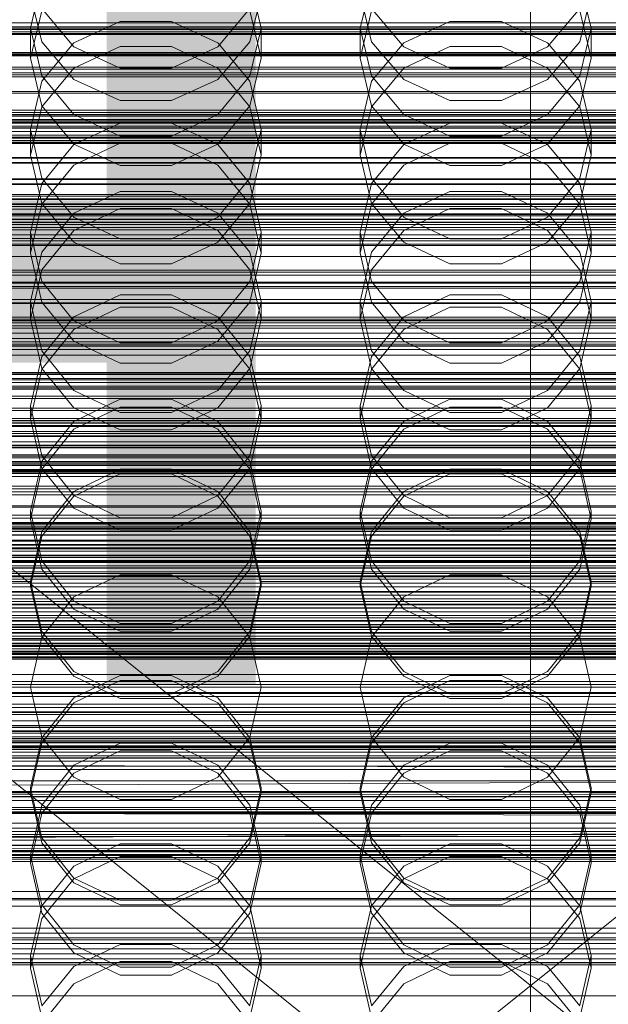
# Model space of a CAD drawing. Header units: millimetres. Extents: x -2233 to 65662, y -50530 to 6847.
# Tile 135 of 256: x -93 to 14, y -34333 to -34153. Entities that reach past the tile are written whole.
import ezdxf

# ---------------------------------------------------------------- set-up
doc = ezdxf.new("R2010")
doc.units = ezdxf.units.MM
for name, color, linetype, lineweight in [('COTAS_O', 1, 'Continuous', 0), ('COTAS_P', 1, 'Continuous', 0), ('frontal_briquetadora', 7, 'Continuous', 0), ('frontal_C01', 7, 'Continuous', 0), ('frontal_C02', 7, 'Continuous', 0), ('frontal_C03', 7, 'Continuous', 0), ('frontal_secador', 7, 'Continuous', 0)]:
    doc.layers.add(name, color=color, linetype=linetype, lineweight=lineweight)
doc.dimstyles.new('R19_100', dxfattribs={"dimtxt": 250, "dimasz": 150, "dimexe": 150, "dimexo": 80, "dimgap": 100, "dimtad": 1, "dimtih": 1, "dimtoh": 1, "dimdsep": 46, "dimcen": 0.09, "dimadec": 0, "dimazin": 0, "dimtfac": 1, "dimtdec": 4, "dimtofl": 0, "dimtmove": 0, "dimatfit": 3, "dimfxl": 1, "dimtolj": 1, "dimtzin": 0, "dimarcsym": 0})

# ---------------------------------------------------------------- blocks, each defined once
blk = doc.blocks.new('DIM_R32_39')
at = {"layer": 'COTAS_O'}
for p, q in [((-1725, -33700), (-1575, -33655)), ((1725, -33700), (1575, -33655)), ((-1725, -34400), (-1725, -33700)), ((-1725, -33700), (1725, -33700)), ((-1725, -33700), (-1575, -33745)), ((1725, -33700), (1575, -33745)), ((1725, -34400), (1725, -33700))]:
    blk.add_line(p, q, dxfattribs=at)
blk.add_text('3450 O', height=250, dxfattribs=at).set_placement((0, -33600))
blk = doc.blocks.new('DIM_R32_40')
at = {"layer": 'COTAS_P'}
for p, q in [((-150, -32200), (550, -32200)), ((550, -32200), (505, -32350)), ((550, -34800), (550, -32200)), ((550, -32200), (595, -32350)), ((550, -34800), (505, -34650)), ((550, -34800), (595, -34650)), ((-150, -34800), (550, -34800))]:
    blk.add_line(p, q, dxfattribs=at)
blk.add_text('2600 P', height=250, rotation=90, dxfattribs=at).set_placement((450, -33500))
blk = doc.blocks.new('DIM_R32_42')
at = {"layer": 'COTAS_O'}
for p, q in [((-650, -33700), (50, -33700)), ((50, -33700), (5, -33850)), ((50, -34900), (50, -33700)), ((50, -33700), (95, -33850)), ((50, -34900), (5, -34750)), ((50, -34900), (95, -34750)), ((-650, -34900), (50, -34900))]:
    blk.add_line(p, q, dxfattribs=at)
blk.add_text('1200 O', height=250, rotation=90, dxfattribs=at).set_placement((-50, -34300))
blk = doc.blocks.new('DIM_R32_43')
at = {"layer": 'COTAS_O'}
for p, q in [((-650, -34200), (-500, -34155)), ((650, -34200), (500, -34155)), ((-650, -34900), (-650, -34200)), ((-650, -34200), (650, -34200)), ((-650, -34200), (-500, -34245)), ((650, -34200), (500, -34245)), ((650, -34900), (650, -34200))]:
    blk.add_line(p, q, dxfattribs=at)
blk.add_text('1300 O', height=250, dxfattribs=at).set_placement((0, -34100))

msp = doc.modelspace()

# ---------------------------------------------------------------- linework, layer by layer
at = {"layer": 'frontal_briquetadora'}
for p, q in [((-88.92, -34146.366), (-91, -34155.01)), ((-49, -34155.01), (-51.08, -34146.366)), ((-28.92, -34146.366), (-31, -34155.01)), ((11, -34155.01), (8.92, -34146.366)), ((-91, -34148.919), (-88.92, -34157.498)), ((-51.08, -34157.498), (-49, -34148.919)), ((-31, -34148.919), (-28.92, -34157.498)), ((8.92, -34157.498), (11, -34148.919)), ((-91, -34160.516), (-88.92, -34151.841)), ((-83.094, -34158.429), (-88.92, -34151.47)), ((-51.08, -34151.47), (-56.906, -34158.429)), ((-51.08, -34151.841), (-49, -34160.516)), ((-31, -34160.516), (-28.92, -34151.841)), ((-23.094, -34158.429), (-28.92, -34151.47)), ((8.92, -34151.47), (3.094, -34158.429)), ((8.92, -34151.841), (11, -34160.516)), ((-74.674, -34153.841), (-83.094, -34157.708)), ((-65.326, -34153.841), (-74.674, -34153.841)), ((-56.906, -34157.708), (-65.326, -34153.841)), ((-14.674, -34153.841), (-23.094, -34157.708)), ((-5.326, -34153.841), (-14.674, -34153.841)), ((3.094, -34157.708), (-5.326, -34153.841)), ((-91, -34160.516), (-91, -34155.01)), ((-91, -34155.01), (-88.92, -34163.717)), ((-51.08, -34163.717), (-49, -34155.01)), ((-49, -34160.516), (-49, -34155.01)), ((-31, -34160.516), (-31, -34155.01)), ((-31, -34155.01), (-28.92, -34163.717)), ((8.92, -34163.717), (11, -34155.01)), ((11, -34160.516), (11, -34155.01)), ((-88.92, -34157.498), (-83.093, -34164.378)), ((-83.094, -34157.708), (-88.92, -34164.704)), ((-56.907, -34164.378), (-51.08, -34157.498)), ((-51.08, -34164.704), (-56.906, -34157.708)), ((-28.92, -34157.498), (-23.093, -34164.378)), ((-23.094, -34157.708), (-28.92, -34164.704)), ((3.093, -34164.378), (8.92, -34157.498)), ((8.92, -34164.704), (3.094, -34157.708)), ((-74.674, -34162.312), (-83.094, -34158.429)), ((-83.093, -34162.278), (-74.673, -34158.361)), ((-74.673, -34158.361), (-65.327, -34158.361)), ((-65.327, -34158.361), (-56.907, -34162.278)), ((-56.906, -34158.429), (-65.326, -34162.312)), ((-14.674, -34162.312), (-23.094, -34158.429)), ((-23.093, -34162.278), (-14.673, -34158.361)), ((-14.673, -34158.361), (-5.327, -34158.361)), ((-5.327, -34158.361), (3.093, -34162.278)), ((3.094, -34158.429), (-5.326, -34162.312)), ((-88.92, -34169.191), (-91, -34160.516)), ((-49, -34160.516), (-51.08, -34169.191)), ((-28.92, -34169.191), (-31, -34160.516)), ((11, -34160.516), (8.92, -34169.191)), ((-88.92, -34169.336), (-83.093, -34162.278)), ((-65.326, -34162.312), (-74.674, -34162.312)), ((-56.907, -34162.278), (-51.08, -34169.336)), ((-28.92, -34169.336), (-23.093, -34162.278)), ((-5.326, -34162.312), (-14.674, -34162.312)), ((3.093, -34162.278), (8.92, -34169.336)), ((-88.92, -34164.704), (-91, -34173.478)), ((-88.92, -34163.717), (-83.094, -34170.746)), ((-83.093, -34164.378), (-74.673, -34168.196)), ((-65.327, -34168.196), (-56.907, -34164.378)), ((-56.906, -34170.746), (-51.08, -34163.717)), ((-49, -34173.478), (-51.08, -34164.704)), ((-28.92, -34164.704), (-31, -34173.478)), ((-28.92, -34163.717), (-23.094, -34170.746)), ((-23.093, -34164.378), (-14.673, -34168.196)), ((-5.327, -34168.196), (3.093, -34164.378)), ((3.094, -34170.746), (8.92, -34163.717)), ((11, -34173.478), (8.92, -34164.704)), ((-74.673, -34168.196), (-65.327, -34168.196)), ((-14.673, -34168.196), (-5.327, -34168.196)), ((-91, -34178.137), (-88.92, -34169.336)), ((-83.093, -34176.147), (-88.92, -34169.191)), ((-51.08, -34169.191), (-56.907, -34176.147)), ((-51.08, -34169.336), (-49, -34178.137)), ((-31, -34178.137), (-28.92, -34169.336)), ((-23.093, -34176.147), (-28.92, -34169.191)), ((8.92, -34169.191), (3.093, -34176.147)), ((8.92, -34169.336), (11, -34178.137)), ((-83.094, -34170.746), (-74.674, -34174.665)), ((-83.094, -34176.216), (-74.674, -34172.292)), ((-74.674, -34172.292), (-65.326, -34172.292)), ((-65.326, -34174.665), (-56.906, -34170.746)), ((-65.326, -34172.292), (-56.906, -34176.216)), ((-23.094, -34170.746), (-14.674, -34174.665)), ((-23.094, -34176.216), (-14.674, -34172.292)), ((-14.674, -34172.292), (-5.326, -34172.292)), ((-5.326, -34174.665), (3.094, -34170.746)), ((-5.326, -34172.292), (3.094, -34176.216)), ((-88.92, -34182.307), (-91, -34173.478)), ((-91, -34178.137), (-91, -34173.478)), ((-49, -34173.478), (-51.08, -34182.308)), ((-49, -34178.137), (-49, -34173.478)), ((-28.92, -34182.307), (-31, -34173.478)), ((-31, -34178.137), (-31, -34173.478)), ((11, -34173.478), (8.92, -34182.308)), ((11, -34178.137), (11, -34173.478)), ((-74.674, -34174.665), (-65.326, -34174.665)), ((-14.674, -34174.665), (-5.326, -34174.665)), ((-88.92, -34183.307), (-83.094, -34176.216)), ((-74.673, -34175.979), (-83.093, -34179.943)), ((-74.673, -34180.008), (-83.093, -34176.147)), ((-65.327, -34175.979), (-74.673, -34175.979)), ((-56.907, -34179.943), (-65.327, -34175.979)), ((-56.907, -34176.147), (-65.327, -34180.008)), ((-56.906, -34176.216), (-51.08, -34183.307)), ((-28.92, -34183.307), (-23.094, -34176.216)), ((-14.673, -34175.979), (-23.093, -34179.943)), ((-14.673, -34180.008), (-23.093, -34176.147)), ((-5.327, -34175.979), (-14.673, -34175.979)), ((3.093, -34179.943), (-5.327, -34175.979)), ((3.093, -34176.147), (-5.327, -34180.008)), ((3.094, -34176.216), (8.92, -34183.307)), ((-91, -34178.137), (-88.92, -34186.938)), ((-51.08, -34186.938), (-49, -34178.137)), ((-31, -34178.137), (-28.92, -34186.938)), ((8.92, -34186.938), (11, -34178.137)), ((-83.093, -34179.943), (-88.92, -34187.085)), ((-65.327, -34180.008), (-74.673, -34180.008)), ((-51.08, -34187.085), (-56.907, -34179.943)), ((-23.093, -34179.943), (-28.92, -34187.085)), ((-5.327, -34180.008), (-14.673, -34180.008)), ((8.92, -34187.085), (3.093, -34179.943)), ((-83.094, -34189.426), (-88.92, -34182.307)), ((-51.08, -34182.308), (-56.906, -34189.426)), ((-23.094, -34189.426), (-28.92, -34182.307)), ((8.92, -34182.308), (3.094, -34189.426)), ((-91, -34192.191), (-88.92, -34183.307)), ((-74.674, -34184.734), (-83.094, -34188.689)), ((-65.326, -34184.734), (-74.674, -34184.734)), ((-56.906, -34188.689), (-65.326, -34184.734)), ((-51.08, -34183.307), (-49, -34192.191)), ((-31, -34192.191), (-28.92, -34183.307)), ((-14.674, -34184.734), (-23.094, -34188.689)), ((-5.326, -34184.734), (-14.674, -34184.734)), ((3.094, -34188.689), (-5.326, -34184.734)), ((8.92, -34183.307), (11, -34192.191)), ((-88.92, -34187.085), (-91, -34195.992)), ((-88.92, -34186.938), (-83.093, -34193.996)), ((-83.093, -34191.85), (-74.673, -34187.86)), ((-74.673, -34187.86), (-65.327, -34187.86)), ((-65.327, -34187.86), (-56.907, -34191.85)), ((-56.907, -34193.996), (-51.08, -34186.938)), ((-49, -34195.992), (-51.08, -34187.085)), ((-28.92, -34187.085), (-31, -34195.992)), ((-28.92, -34186.938), (-23.093, -34193.996)), ((-23.093, -34191.85), (-14.673, -34187.86)), ((-14.673, -34187.86), (-5.327, -34187.86)), ((-5.327, -34187.86), (3.093, -34191.85)), ((3.093, -34193.996), (8.92, -34186.938)), ((11, -34195.992), (8.92, -34187.085)), ((-83.094, -34188.689), (-88.92, -34195.834)), ((-74.674, -34193.392), (-83.094, -34189.426)), ((-56.906, -34189.426), (-65.326, -34193.392)), ((-51.08, -34195.834), (-56.906, -34188.689)), ((-23.094, -34188.689), (-28.92, -34195.834)), ((-14.674, -34193.392), (-23.094, -34189.426)), ((3.094, -34189.426), (-5.326, -34193.392)), ((8.92, -34195.834), (3.094, -34188.689)), ((-88.92, -34199.039), (-83.093, -34191.85)), ((-56.907, -34191.85), (-51.08, -34199.039)), ((-28.92, -34199.039), (-23.093, -34191.85)), ((3.093, -34191.85), (8.92, -34199.039)), ((-88.92, -34201.121), (-91, -34192.191)), ((-91, -34195.992), (-91, -34192.191)), ((-65.326, -34193.392), (-74.674, -34193.392)), ((-49, -34192.191), (-51.08, -34201.121)), ((-49, -34195.992), (-49, -34192.191)), ((-28.92, -34201.121), (-31, -34192.191)), ((-31, -34195.992), (-31, -34192.191)), ((-5.326, -34193.392), (-14.674, -34193.392)), ((11, -34192.191), (8.92, -34201.121)), ((11, -34195.992), (11, -34192.191)), ((-83.093, -34193.996), (-74.673, -34197.913)), ((-65.327, -34197.913), (-56.907, -34193.996)), ((-23.093, -34193.996), (-14.673, -34197.913)), ((-5.327, -34197.913), (3.093, -34193.996)), ((-88.92, -34195.834), (-91, -34204.781)), ((-91, -34195.992), (-88.92, -34204.898)), ((-49, -34204.781), (-51.08, -34195.834)), ((-51.08, -34204.898), (-49, -34195.992)), ((-28.92, -34195.834), (-31, -34204.781)), ((-31, -34195.992), (-28.92, -34204.898)), ((11, -34204.781), (8.92, -34195.834)), ((8.92, -34204.898), (11, -34195.992)), ((-91, -34208.003), (-88.92, -34199.039)), ((-74.673, -34197.913), (-65.327, -34197.913)), ((-51.08, -34199.039), (-49, -34208.003)), ((-31, -34208.003), (-28.92, -34199.039)), ((-14.673, -34197.913), (-5.327, -34197.913)), ((8.92, -34199.039), (11, -34208.003)), ((-83.094, -34208.312), (-88.92, -34201.121)), ((-51.08, -34201.121), (-56.906, -34208.312)), ((-23.094, -34208.312), (-28.92, -34201.121)), ((8.92, -34201.121), (3.094, -34208.312)), ((-74.674, -34203.573), (-83.094, -34207.568)), ((-65.326, -34203.573), (-74.674, -34203.573)), ((-56.906, -34207.568), (-65.326, -34203.573)), ((-14.674, -34203.573), (-23.094, -34207.568)), ((-5.326, -34203.573), (-14.674, -34203.573)), ((3.094, -34207.568), (-5.326, -34203.573)), ((-91, -34208.003), (-91, -34204.781)), ((-91, -34204.781), (-88.92, -34213.765)), ((-88.92, -34204.898), (-83.093, -34212.04)), ((-83.093, -34209.873), (-74.673, -34205.852)), ((-74.673, -34205.852), (-65.327, -34205.852)), ((-65.327, -34205.852), (-56.907, -34209.873)), ((-56.907, -34212.04), (-51.08, -34204.898)), ((-51.08, -34213.765), (-49, -34204.781)), ((-49, -34208.003), (-49, -34204.781)), ((-31, -34208.003), (-31, -34204.781)), ((-31, -34204.781), (-28.92, -34213.765)), ((-28.92, -34204.898), (-23.093, -34212.04)), ((-23.093, -34209.873), (-14.673, -34205.852)), ((-14.673, -34205.852), (-5.327, -34205.852)), ((-5.327, -34205.852), (3.093, -34209.873)), ((3.093, -34212.04), (8.92, -34204.898)), ((8.92, -34213.765), (11, -34204.781)), ((11, -34208.003), (11, -34204.781)), ((-88.92, -34216.967), (-91, -34208.003)), ((-83.094, -34207.568), (-88.92, -34214.781)), ((-51.08, -34214.78), (-56.906, -34207.568)), ((-49, -34208.003), (-51.08, -34216.967)), ((-28.92, -34216.967), (-31, -34208.003)), ((-23.094, -34207.568), (-28.92, -34214.781)), ((8.92, -34214.78), (3.094, -34207.568)), ((11, -34208.003), (8.92, -34216.967)), ((-88.92, -34217.117), (-83.093, -34209.873)), ((-74.674, -34212.316), (-83.094, -34208.312)), ((-56.906, -34208.312), (-65.326, -34212.316)), ((-56.907, -34209.873), (-51.08, -34217.117)), ((-28.92, -34217.117), (-23.093, -34209.873)), ((-14.674, -34212.316), (-23.094, -34208.312)), ((3.094, -34208.312), (-5.326, -34212.316)), ((3.093, -34209.873), (8.92, -34217.117)), ((-83.093, -34212.04), (-74.673, -34216.004)), ((-65.326, -34212.316), (-74.674, -34212.316)), ((-65.327, -34216.004), (-56.907, -34212.04)), ((-23.093, -34212.04), (-14.673, -34216.004)), ((-5.326, -34212.316), (-14.674, -34212.316)), ((-5.327, -34216.004), (3.093, -34212.04)), ((-88.92, -34214.781), (-91, -34223.801)), ((-88.92, -34213.765), (-83.094, -34220.995)), ((-56.906, -34220.995), (-51.08, -34213.765)), ((-49, -34223.801), (-51.08, -34214.78)), ((-28.92, -34214.781), (-31, -34223.801)), ((-28.92, -34213.765), (-23.094, -34220.995)), ((3.094, -34220.995), (8.92, -34213.765)), ((11, -34223.801), (8.92, -34214.78)), ((-91, -34226.151), (-88.92, -34217.117)), ((-83.093, -34224.156), (-88.92, -34216.967)), ((-74.673, -34216.004), (-65.327, -34216.004)), ((-51.08, -34216.967), (-56.907, -34224.156)), ((-51.08, -34217.117), (-49, -34226.151)), ((-31, -34226.151), (-28.92, -34217.117)), ((-23.093, -34224.156), (-28.92, -34216.967)), ((-14.673, -34216.004), (-5.327, -34216.004)), ((8.92, -34216.967), (3.093, -34224.156)), ((8.92, -34217.117), (11, -34226.151)), ((-83.094, -34220.995), (-74.674, -34225.019)), ((-65.326, -34225.019), (-56.906, -34220.995)), ((-23.094, -34220.995), (-14.674, -34225.019)), ((-5.326, -34225.019), (3.094, -34220.995)), ((-88.92, -34232.849), (-91, -34223.801)), ((-91, -34226.151), (-91, -34223.801)), ((-83.094, -34226.61), (-74.674, -34222.584)), ((-74.673, -34224.011), (-83.093, -34228.052)), ((-74.673, -34228.146), (-83.093, -34224.156)), ((-74.674, -34222.584), (-65.326, -34222.584)), ((-65.327, -34224.011), (-74.673, -34224.011)), ((-56.907, -34228.052), (-65.327, -34224.011)), ((-56.907, -34224.156), (-65.327, -34228.146)), ((-65.326, -34222.584), (-56.906, -34226.61)), ((-49, -34223.801), (-51.08, -34232.849)), ((-49, -34226.151), (-49, -34223.801)), ((-28.92, -34232.849), (-31, -34223.801)), ((-31, -34226.151), (-31, -34223.801)), ((-23.094, -34226.61), (-14.674, -34222.584)), ((-14.673, -34224.011), (-23.093, -34228.052)), ((-14.673, -34228.146), (-23.093, -34224.156)), ((-14.674, -34222.584), (-5.326, -34222.584)), ((-5.327, -34224.011), (-14.673, -34224.011)), ((3.093, -34228.052), (-5.327, -34224.011)), ((3.093, -34224.156), (-5.327, -34228.146)), ((-5.326, -34222.584), (3.094, -34226.61)), ((11, -34223.801), (8.92, -34232.849)), ((11, -34226.151), (11, -34223.801)), ((-74.674, -34225.019), (-65.326, -34225.019)), ((-14.674, -34225.019), (-5.326, -34225.019)), ((-91, -34226.151), (-88.92, -34235.184)), ((-88.92, -34233.872), (-83.094, -34226.61)), ((-56.906, -34226.61), (-51.08, -34233.872)), ((-51.08, -34235.184), (-49, -34226.151)), ((-31, -34226.151), (-28.92, -34235.184)), ((-28.92, -34233.872), (-23.094, -34226.61)), ((3.094, -34226.61), (8.92, -34233.872)), ((8.92, -34235.184), (11, -34226.151)), ((-83.093, -34228.052), (-88.92, -34235.335)), ((-65.327, -34228.146), (-74.673, -34228.146)), ((-51.08, -34235.335), (-56.907, -34228.052)), ((-23.093, -34228.052), (-28.92, -34235.335)), ((-5.327, -34228.146), (-14.673, -34228.146)), ((8.92, -34235.335), (3.093, -34228.052)), ((-83.094, -34240.124), (-88.92, -34232.849)), ((-51.08, -34232.849), (-56.906, -34240.124)), ((-23.094, -34240.124), (-28.92, -34232.849)), ((8.92, -34232.849), (3.094, -34240.124)), ((-91, -34242.945), (-88.92, -34233.872)), ((-51.08, -34233.872), (-49, -34242.945)), ((-31, -34242.945), (-28.92, -34233.872)), ((8.92, -34233.872), (11, -34242.945)), ((-88.92, -34235.335), (-91, -34244.416)), ((-88.92, -34235.184), (-83.093, -34242.429)), ((-74.674, -34235.331), (-83.094, -34239.371)), ((-83.093, -34240.238), (-74.673, -34236.188)), ((-65.326, -34235.331), (-74.674, -34235.331)), ((-74.673, -34236.188), (-65.327, -34236.188)), ((-65.327, -34236.188), (-56.907, -34240.238)), ((-56.906, -34239.371), (-65.326, -34235.331)), ((-56.907, -34242.429), (-51.08, -34235.184)), ((-49, -34244.416), (-51.08, -34235.335)), ((-28.92, -34235.335), (-31, -34244.416)), ((-28.92, -34235.184), (-23.093, -34242.429)), ((-14.674, -34235.331), (-23.094, -34239.371)), ((-23.093, -34240.238), (-14.673, -34236.188)), ((-5.326, -34235.331), (-14.674, -34235.331)), ((-14.673, -34236.188), (-5.327, -34236.188)), ((-5.327, -34236.188), (3.093, -34240.238)), ((3.094, -34239.371), (-5.326, -34235.331)), ((3.093, -34242.429), (8.92, -34235.184)), ((11, -34244.416), (8.92, -34235.335)), ((-83.094, -34239.371), (-88.92, -34246.657)), ((-88.92, -34247.536), (-83.093, -34240.238)), ((-74.674, -34244.169), (-83.094, -34240.124)), ((-56.906, -34240.124), (-65.326, -34244.169)), ((-56.907, -34240.238), (-51.08, -34247.536)), ((-51.08, -34246.657), (-56.906, -34239.371)), ((-23.094, -34239.371), (-28.92, -34246.657)), ((-28.92, -34247.536), (-23.093, -34240.238)), ((-14.674, -34244.169), (-23.094, -34240.124)), ((3.094, -34240.124), (-5.326, -34244.169)), ((3.093, -34240.238), (8.92, -34247.536)), ((8.92, -34246.657), (3.094, -34239.371)), ((-88.92, -34252.035), (-91, -34242.945)), ((-91, -34244.416), (-91, -34242.945)), ((-83.093, -34242.429), (-74.673, -34246.449)), ((-65.327, -34246.449), (-56.907, -34242.429)), ((-49, -34242.945), (-51.08, -34252.036)), ((-49, -34244.416), (-49, -34242.945)), ((-28.92, -34252.035), (-31, -34242.945)), ((-31, -34244.416), (-31, -34242.945)), ((-23.093, -34242.429), (-14.673, -34246.449)), ((-5.327, -34246.449), (3.093, -34242.429)), ((11, -34242.945), (8.92, -34252.036)), ((11, -34244.416), (11, -34242.945)), ((-91, -34244.416), (-88.92, -34253.497)), ((-65.326, -34244.169), (-74.674, -34244.169)), ((-51.08, -34253.497), (-49, -34244.416)), ((-31, -34244.416), (-28.92, -34253.497)), ((-5.326, -34244.169), (-14.674, -34244.169)), ((8.92, -34253.497), (11, -34244.416)), ((-88.92, -34246.657), (-91, -34255.753)), ((-91, -34256.636), (-88.92, -34247.536)), ((-74.673, -34246.449), (-65.327, -34246.449)), ((-49, -34255.753), (-51.08, -34246.657)), ((-51.08, -34247.536), (-49, -34256.636)), ((-28.92, -34246.657), (-31, -34255.753)), ((-31, -34256.636), (-28.92, -34247.536)), ((-14.673, -34246.449), (-5.327, -34246.449)), ((11, -34255.753), (8.92, -34246.657)), ((8.92, -34247.536), (11, -34256.636)), ((-83.094, -34259.336), (-88.92, -34252.035)), ((-51.08, -34252.036), (-56.906, -34259.336)), ((-23.094, -34259.336), (-28.92, -34252.035)), ((8.92, -34252.036), (3.094, -34259.336)), ((-88.92, -34253.497), (-83.093, -34260.779)), ((-74.674, -34254.527), (-83.094, -34258.582)), ((-65.326, -34254.527), (-74.674, -34254.527)), ((-56.906, -34258.582), (-65.326, -34254.527)), ((-56.907, -34260.779), (-51.08, -34253.497)), ((-28.92, -34253.497), (-23.093, -34260.779)), ((-14.674, -34254.527), (-23.094, -34258.582)), ((-5.326, -34254.527), (-14.674, -34254.527)), ((3.094, -34258.582), (-5.326, -34254.527)), ((3.093, -34260.779), (8.92, -34253.497)), ((-91, -34255.753), (-109, -34255.753)), ((-91, -34256.636), (-91, -34255.753)), ((-91, -34255.753), (-88.92, -34264.86)), ((-51.08, -34264.86), (-49, -34255.753)), ((-49, -34256.636), (-49, -34255.753)), ((-31, -34255.753), (-49, -34255.753)), ((-31, -34256.636), (-31, -34255.753)), ((-31, -34255.753), (-28.92, -34264.86)), ((8.92, -34264.86), (11, -34255.753)), ((11, -34256.636), (11, -34255.753)), ((29, -34255.753), (11, -34255.753)), ((-88.92, -34265.737), (-91, -34256.636)), ((-49, -34256.636), (-51.08, -34265.737)), ((-28.92, -34265.737), (-31, -34256.636)), ((11, -34256.636), (8.92, -34265.737)), ((-83.094, -34258.582), (-88.92, -34265.888)), ((-74.674, -34263.393), (-83.094, -34259.336)), ((-56.906, -34259.336), (-65.326, -34263.393)), ((-51.08, -34265.888), (-56.906, -34258.582)), ((-23.094, -34258.582), (-28.92, -34265.888)), ((-14.674, -34263.393), (-23.094, -34259.336)), ((3.094, -34259.336), (-5.326, -34263.393)), ((8.92, -34265.888), (3.094, -34258.582)), ((-160, -34260.611), (200, -34260.611)), ((-83.093, -34260.779), (-74.673, -34264.821)), ((-65.327, -34264.821), (-56.907, -34260.779)), ((-23.093, -34260.779), (-14.673, -34264.821)), ((-5.327, -34264.821), (3.093, -34260.779)), ((-65.326, -34263.393), (-74.674, -34263.393)), ((-5.326, -34263.393), (-14.674, -34263.393)), ((-160, -34265.027), (200, -34265.027)), ((-88.92, -34264.86), (-83.094, -34272.168)), ((-74.673, -34264.821), (-65.327, -34264.821)), ((-56.906, -34272.168), (-51.08, -34264.86)), ((-28.92, -34264.86), (-23.094, -34272.168)), ((-14.673, -34264.821), (-5.327, -34264.821)), ((3.094, -34272.168), (8.92, -34264.86)), ((-88.92, -34265.888), (-91, -34275)), ((-83.093, -34273.035), (-88.92, -34265.737)), ((-51.08, -34265.737), (-56.907, -34273.035)), ((-49, -34275), (-51.08, -34265.888)), ((-28.92, -34265.888), (-31, -34275)), ((-23.093, -34273.035), (-28.92, -34265.737)), ((8.92, -34265.737), (3.093, -34273.035)), ((11, -34275), (8.92, -34265.888)), ((200, -34268.884), (-160, -34268.884)), ((-83.094, -34272.168), (-74.674, -34276.228)), ((-65.326, -34276.228), (-56.906, -34272.168)), ((-23.094, -34272.168), (-14.674, -34276.228)), ((-5.326, -34276.228), (3.094, -34272.168)), ((-83.094, -34277.832), (-74.674, -34273.772)), ((-74.673, -34272.915), (-83.093, -34276.965)), ((-74.673, -34277.085), (-83.093, -34273.035)), ((-74.674, -34273.772), (-65.326, -34273.772)), ((-65.327, -34272.915), (-74.673, -34272.915)), ((-56.907, -34276.965), (-65.327, -34272.915)), ((-56.907, -34273.035), (-65.327, -34277.085)), ((-65.326, -34273.772), (-56.906, -34277.832)), ((-23.094, -34277.832), (-14.674, -34273.772)), ((-14.673, -34272.915), (-23.093, -34276.965)), ((-14.673, -34277.085), (-23.093, -34273.035)), ((-14.674, -34273.772), (-5.326, -34273.772)), ((-5.327, -34272.915), (-14.673, -34272.915)), ((3.093, -34276.965), (-5.327, -34272.915)), ((3.093, -34273.035), (-5.327, -34277.085)), ((-5.326, -34273.772), (3.094, -34277.832)), ((200, -34275), (-160, -34275)), ((-91, -34275), (-109, -34275)), ((-88.92, -34284.112), (-91, -34275)), ((-74.674, -34276.228), (-65.326, -34276.228)), ((-49, -34275), (-51.08, -34284.112)), ((-31, -34275), (-49, -34275)), ((-28.92, -34284.112), (-31, -34275)), ((-14.674, -34276.228), (-5.326, -34276.228)), ((11, -34275), (8.92, -34284.112)), ((29, -34275), (11, -34275)), ((-83.093, -34276.965), (-88.92, -34284.263)), ((-88.92, -34285.14), (-83.094, -34277.832)), ((-65.327, -34277.085), (-74.673, -34277.085)), ((-51.08, -34284.263), (-56.907, -34276.965)), ((-56.906, -34277.832), (-51.08, -34285.14)), ((-23.093, -34276.965), (-28.92, -34284.263)), ((-28.92, -34285.14), (-23.094, -34277.832)), ((-5.327, -34277.085), (-14.673, -34277.085)), ((8.92, -34284.263), (3.093, -34276.965)), ((3.094, -34277.832), (8.92, -34285.14)), ((200, -34281.116), (-160, -34281.116)), ((-160, -34284.973), (200, -34284.973)), ((-88.92, -34284.263), (-91, -34293.364)), ((-91, -34294.247), (-88.92, -34285.14)), ((-83.094, -34291.418), (-88.92, -34284.112)), ((-83.093, -34289.221), (-74.673, -34285.179)), ((-74.673, -34285.179), (-65.327, -34285.179)), ((-65.327, -34285.179), (-56.907, -34289.221)), ((-51.08, -34284.112), (-56.906, -34291.418)), ((-49, -34293.364), (-51.08, -34284.263)), ((-51.08, -34285.14), (-49, -34294.247)), ((-28.92, -34284.263), (-31, -34293.364)), ((-31, -34294.247), (-28.92, -34285.14)), ((-23.094, -34291.418), (-28.92, -34284.112)), ((-23.093, -34289.221), (-14.673, -34285.179)), ((-14.673, -34285.179), (-5.327, -34285.179)), ((-5.327, -34285.179), (3.093, -34289.221)), ((8.92, -34284.112), (3.094, -34291.418)), ((11, -34293.364), (8.92, -34284.263)), ((8.92, -34285.14), (11, -34294.247)), ((-74.674, -34286.607), (-83.094, -34290.664)), ((-65.326, -34286.607), (-74.674, -34286.607)), ((-56.906, -34290.664), (-65.326, -34286.607)), ((-14.674, -34286.607), (-23.094, -34290.664)), ((-5.326, -34286.607), (-14.674, -34286.607)), ((3.094, -34290.664), (-5.326, -34286.607)), ((-160, -34289.389), (200, -34289.389)), ((-88.92, -34296.503), (-83.093, -34289.221)), ((-83.094, -34290.664), (-88.92, -34297.965)), ((-56.907, -34289.221), (-51.08, -34296.503)), ((-51.08, -34297.964), (-56.906, -34290.664)), ((-28.92, -34296.503), (-23.093, -34289.221)), ((-23.094, -34290.664), (-28.92, -34297.965)), ((3.093, -34289.221), (8.92, -34296.503)), ((8.92, -34297.964), (3.094, -34290.664)), ((-74.674, -34295.473), (-83.094, -34291.418)), ((-56.906, -34291.418), (-65.326, -34295.473)), ((-14.674, -34295.473), (-23.094, -34291.418)), ((3.094, -34291.418), (-5.326, -34295.473)), ((-91, -34294.247), (-109, -34294.247)), ((-91, -34293.364), (-91, -34294.247)), ((-91, -34293.364), (-88.92, -34302.464)), ((-88.92, -34303.343), (-91, -34294.247)), ((-51.08, -34302.464), (-49, -34293.364)), ((-49, -34294.247), (-51.08, -34303.343)), ((-49, -34293.364), (-49, -34294.247)), ((-31, -34294.247), (-49, -34294.247)), ((-31, -34293.364), (-31, -34294.247)), ((-31, -34293.364), (-28.92, -34302.464)), ((-28.92, -34303.343), (-31, -34294.247)), ((8.92, -34302.464), (11, -34293.364)), ((11, -34294.247), (8.92, -34303.343)), ((11, -34293.364), (11, -34294.247)), ((29, -34294.247), (11, -34294.247)), ((-65.326, -34295.473), (-74.674, -34295.473)), ((-5.326, -34295.473), (-14.674, -34295.473)), ((-91, -34305.584), (-88.92, -34296.503)), ((-51.08, -34296.503), (-49, -34305.584)), ((-31, -34305.584), (-28.92, -34296.503)), ((8.92, -34296.503), (11, -34305.584)), ((-88.92, -34297.965), (-91, -34307.055)), ((-49, -34307.055), (-51.08, -34297.964)), ((-28.92, -34297.965), (-31, -34307.055)), ((11, -34307.055), (8.92, -34297.964)), ((-88.92, -34302.464), (-83.093, -34309.762)), ((-56.907, -34309.762), (-51.08, -34302.464)), ((-28.92, -34302.464), (-23.093, -34309.762)), ((3.093, -34309.762), (8.92, -34302.464)), ((-83.094, -34310.629), (-88.92, -34303.343)), ((-83.093, -34307.571), (-74.673, -34303.551)), ((-74.673, -34303.551), (-65.327, -34303.551)), ((-65.327, -34303.551), (-56.907, -34307.571)), ((-51.08, -34303.343), (-56.906, -34310.629)), ((-23.094, -34310.629), (-28.92, -34303.343)), ((-23.093, -34307.571), (-14.673, -34303.551)), ((-14.673, -34303.551), (-5.327, -34303.551)), ((-5.327, -34303.551), (3.093, -34307.571)), ((8.92, -34303.343), (3.094, -34310.629)), ((-91, -34305.584), (-91, -34307.055)), ((-88.92, -34314.665), (-91, -34305.584)), ((-74.674, -34305.831), (-83.094, -34309.876)), ((-65.326, -34305.831), (-74.674, -34305.831)), ((-56.906, -34309.876), (-65.326, -34305.831)), ((-49, -34305.584), (-51.08, -34314.665)), ((-49, -34305.584), (-49, -34307.055)), ((-31, -34305.584), (-31, -34307.055)), ((-28.92, -34314.665), (-31, -34305.584)), ((-14.674, -34305.831), (-23.094, -34309.876)), ((-5.326, -34305.831), (-14.674, -34305.831)), ((3.094, -34309.876), (-5.326, -34305.831)), ((11, -34305.584), (8.92, -34314.665)), ((11, -34305.584), (11, -34307.055)), ((-91, -34307.055), (-88.92, -34316.128)), ((-88.92, -34314.816), (-83.093, -34307.571)), ((-56.907, -34307.571), (-51.08, -34314.816)), ((-51.08, -34316.128), (-49, -34307.055)), ((-31, -34307.055), (-28.92, -34316.128)), ((-28.92, -34314.816), (-23.093, -34307.571)), ((3.093, -34307.571), (8.92, -34314.816)), ((8.92, -34316.128), (11, -34307.055)), ((-83.094, -34309.876), (-88.92, -34317.151)), ((-83.093, -34309.762), (-74.673, -34313.812)), ((-65.327, -34313.812), (-56.907, -34309.762)), ((-51.08, -34317.151), (-56.906, -34309.876)), ((-23.094, -34309.876), (-28.92, -34317.151)), ((-23.093, -34309.762), (-14.673, -34313.812)), ((-5.327, -34313.812), (3.093, -34309.762)), ((8.92, -34317.151), (3.094, -34309.876)), ((-74.674, -34314.669), (-83.094, -34310.629)), ((-56.906, -34310.629), (-65.326, -34314.669)), ((-14.674, -34314.669), (-23.094, -34310.629)), ((3.094, -34310.629), (-5.326, -34314.669)), ((-74.673, -34313.812), (-65.327, -34313.812)), ((-14.673, -34313.812), (-5.327, -34313.812)), ((-91, -34323.849), (-88.92, -34314.816)), ((-83.093, -34321.948), (-88.92, -34314.665)), ((-65.326, -34314.669), (-74.674, -34314.669)), ((-51.08, -34314.665), (-56.907, -34321.948)), ((-51.08, -34314.816), (-49, -34323.849)), ((-31, -34323.849), (-28.92, -34314.816)), ((-23.093, -34321.948), (-28.92, -34314.665)), ((-5.326, -34314.669), (-14.674, -34314.669)), ((8.92, -34314.665), (3.093, -34321.948)), ((8.92, -34314.816), (11, -34323.849)), ((-88.92, -34317.151), (-91, -34326.199)), ((-88.92, -34316.128), (-83.094, -34323.39)), ((-56.906, -34323.39), (-51.08, -34316.128)), ((-49, -34326.199), (-51.08, -34317.151)), ((-28.92, -34317.151), (-31, -34326.199)), ((-28.92, -34316.128), (-23.094, -34323.39)), ((3.094, -34323.39), (8.92, -34316.128)), ((11, -34326.199), (8.92, -34317.151)), ((-74.673, -34321.854), (-83.093, -34325.844)), ((-74.673, -34325.989), (-83.093, -34321.948)), ((-65.327, -34321.854), (-74.673, -34321.854)), ((-56.907, -34325.844), (-65.327, -34321.854)), ((-56.907, -34321.948), (-65.327, -34325.989)), ((-14.673, -34321.854), (-23.093, -34325.844)), ((-14.673, -34325.989), (-23.093, -34321.948)), ((-5.327, -34321.854), (-14.673, -34321.854)), ((3.093, -34325.844), (-5.327, -34321.854)), ((3.093, -34321.948), (-5.327, -34325.989)), ((-91, -34323.849), (-91, -34326.199)), ((-91, -34323.849), (-88.92, -34332.883)), ((-83.094, -34323.39), (-74.674, -34327.416)), ((-65.326, -34327.416), (-56.906, -34323.39)), ((-51.08, -34332.883), (-49, -34323.849)), ((-49, -34323.849), (-49, -34326.199)), ((-31, -34323.849), (-31, -34326.199)), ((-31, -34323.849), (-28.92, -34332.883)), ((-23.094, -34323.39), (-14.674, -34327.416)), ((-5.326, -34327.416), (3.094, -34323.39)), ((8.92, -34332.883), (11, -34323.849)), ((11, -34323.849), (11, -34326.199)), ((-88.92, -34335.219), (-91, -34326.199)), ((-83.093, -34325.844), (-88.92, -34333.033)), ((-83.094, -34329.005), (-74.674, -34324.981)), ((-74.674, -34324.981), (-65.326, -34324.981)), ((-65.327, -34325.989), (-74.673, -34325.989)), ((-65.326, -34324.981), (-56.906, -34329.005)), ((-51.08, -34333.033), (-56.907, -34325.844)), ((-49, -34326.199), (-51.08, -34335.22)), ((-28.92, -34335.219), (-31, -34326.199)), ((-23.093, -34325.844), (-28.92, -34333.033)), ((-23.094, -34329.005), (-14.674, -34324.981)), ((-14.674, -34324.981), (-5.326, -34324.981)), ((-5.327, -34325.989), (-14.673, -34325.989)), ((-5.326, -34324.981), (3.094, -34329.005)), ((8.92, -34333.033), (3.093, -34325.844)), ((11, -34326.199), (8.92, -34335.22)), ((-74.674, -34327.416), (-65.326, -34327.416)), ((-14.674, -34327.416), (-5.326, -34327.416)), ((-88.92, -34336.235), (-83.094, -34329.005)), ((-56.906, -34329.005), (-51.08, -34336.235)), ((-28.92, -34336.235), (-23.094, -34329.005)), ((3.094, -34329.005), (8.92, -34336.235))]:
    msp.add_line(p, q, dxfattribs=at)
at = {"layer": 'frontal_C01'}
for p, q in [((0, -34196.607), (0, -33921.603)), ((0, -33927.361), (0, -34202.366)), ((-311.15, -34155.294), (311.15, -34155.294)), ((-311.15, -34156.168), (311.15, -34156.168)), ((-311.15, -34159.457), (311.15, -34159.457)), ((-311.15, -34160.075), (311.15, -34160.075)), ((-311.15, -34162.143), (311.15, -34162.143)), ((-311.15, -34162.463), (311.15, -34162.463)), ((-311.15, -34163.168), (311.15, -34163.168)), ((0, -34196.607), (-130, -34196.607)), ((0, -34471.612), (0, -34196.607)), ((130, -34196.607), (0, -34196.607)), ((-130, -34201.341), (130, -34201.341)), ((-130, -34202.046), (130, -34202.046)), ((-130, -34202.366), (0, -34202.366)), ((-130, -34202.366), (130, -34202.366)), ((0, -34202.366), (0, -34477.371)), ((0, -34202.366), (130, -34202.366)), ((-130, -34204.434), (130, -34204.434)), ((-130, -34205.052), (130, -34205.052)), ((-130, -34208.341), (130, -34208.341)), ((-130, -34209.215), (130, -34209.215)), ((-130, -34213.502), (130, -34213.502)), ((-130, -34214.573), (130, -34214.573)), ((-148, -34217.736), (148, -34217.736)), ((-148, -34217.986), (148, -34217.986)), ((-148, -34218.099), (148, -34218.099)), ((-148, -34218.832), (148, -34218.832)), ((-148, -34219.051), (148, -34219.051)), ((-148, -34220.216), (148, -34220.216)), ((-148, -34220.526), (148, -34220.526)), ((130, -34219.564), (-130, -34219.564)), ((-148, -34222.045), (148, -34222.045)), ((-148, -34222.424), (148, -34222.424)), ((-130, -34220.759), (130, -34220.759)), ((148, -34224.193), (-148, -34224.193)), ((-148, -34224.616), (148, -34224.616)), ((-130, -34226.115), (130, -34226.115)), ((-148, -34226.514), (148, -34226.514)), ((-148, -34226.953), (148, -34226.953)), ((-130, -34227.352), (130, -34227.352)), ((-148, -34228.851), (148, -34228.851)), ((-148, -34229.274), (148, -34229.274)), ((-148, -34231.042), (148, -34231.042)), ((-148, -34231.422), (148, -34231.422)), ((-148, -34232.941), (148, -34232.941)), ((-148, -34233.25), (148, -34233.25)), ((-130, -34232.708), (130, -34232.708)), ((-148, -34234.416), (148, -34234.416)), ((-148, -34234.635), (148, -34234.635)), ((-130, -34233.903), (130, -34233.903)), ((-148, -34235.367), (148, -34235.367)), ((-148, -34235.481), (148, -34235.481)), ((-148, -34235.731), (148, -34235.731)), ((-130, -34238.894), (130, -34238.894)), ((-130, -34239.965), (130, -34239.965)), ((-130, -34244.251), (130, -34244.251)), ((-130, -34245.126), (130, -34245.126)), ((-130, -34248.415), (130, -34248.415)), ((-130, -34249.033), (130, -34249.033)), ((-130, -34251.101), (130, -34251.101)), ((-130, -34251.421), (130, -34251.421)), ((-130, -34252.126), (130, -34252.126)), ((-450, -34254.919), (450, -34254.919)), ((450, -34266.209), (-450, -34266.209)), ((-425, -34286.334), (425, -34286.334)), ((450, -34288.496), (-450, -34288.496)), ((425, -34297.846), (-425, -34297.846)), ((-450, -34299.786), (450, -34299.786)), ((425, -34300.673), (-425, -34300.673)), ((-425, -34312.185), (425, -34312.185))]:
    msp.add_line(p, q, dxfattribs=at)
at = {"layer": 'frontal_C02'}
for p, q in [((0, -34230.937), (0, -33940.443)), ((0, -33946.173), (0, -34236.667)), ((0, -34230.937), (-130, -34230.937)), ((0, -34521.432), (0, -34230.937)), ((130, -34230.937), (0, -34230.937)), ((-450, -34234.172), (450, -34234.172)), ((-130, -34235.534), (130, -34235.534)), ((-130, -34236.13), (130, -34236.13)), ((-130, -34236.667), (0, -34236.667)), ((-130, -34236.667), (130, -34236.667)), ((0, -34236.667), (0, -34527.162)), ((0, -34236.667), (130, -34236.667)), ((-130, -34238.416), (130, -34238.416)), ((-130, -34239.453), (130, -34239.453)), ((-130, -34242.234), (130, -34242.234)), ((-130, -34243.701), (130, -34243.701)), ((450, -34246.094), (-450, -34246.094)), ((-130, -34247.325), (130, -34247.325)), ((-130, -34249.122), (130, -34249.122)), ((-148, -34251.921), (148, -34251.921)), ((-148, -34252.132), (148, -34252.132)), ((-148, -34252.322), (148, -34252.322)), ((-148, -34252.942), (148, -34252.942)), ((-148, -34253.309), (148, -34253.309)), ((-148, -34254.294), (148, -34254.294)), ((-148, -34254.814), (148, -34254.814)), ((130, -34253.342), (-130, -34253.342)), ((-148, -34256.098), (148, -34256.098)), ((-130, -34255.346), (130, -34255.346)), ((-148, -34256.735), (148, -34256.735)), ((148, -34258.231), (-148, -34258.231)), ((-148, -34258.941), (148, -34258.941)), ((-130, -34259.876), (130, -34259.876)), ((-148, -34260.545), (148, -34260.545)), ((-148, -34261.281), (148, -34261.281)), ((-130, -34261.95), (130, -34261.95)), ((-148, -34262.885), (148, -34262.885)), ((-148, -34263.595), (148, -34263.595)), ((-148, -34265.091), (148, -34265.091)), ((-148, -34265.728), (148, -34265.728)), ((-148, -34267.012), (148, -34267.012)), ((-130, -34266.48), (130, -34266.48)), ((450, -34267.581), (-450, -34267.581)), ((-148, -34267.532), (148, -34267.532)), ((-148, -34268.517), (148, -34268.517)), ((-148, -34268.885), (148, -34268.885)), ((-130, -34268.484), (130, -34268.484)), ((-148, -34269.504), (148, -34269.504)), ((-148, -34269.694), (148, -34269.694)), ((-148, -34269.906), (148, -34269.906)), ((-130, -34272.704), (130, -34272.704)), ((-130, -34274.501), (130, -34274.501)), ((-450, -34279.503), (450, -34279.503)), ((-130, -34278.125), (130, -34278.125)), ((-130, -34279.592), (130, -34279.592)), ((-130, -34282.373), (130, -34282.373)), ((-130, -34283.41), (130, -34283.41)), ((-130, -34285.159), (130, -34285.159)), ((-130, -34285.696), (130, -34285.696)), ((-130, -34286.292), (130, -34286.292)), ((-425, -34319.779), (425, -34319.779)), ((425, -34331.234), (-425, -34331.234))]:
    msp.add_line(p, q, dxfattribs=at)
at = {"layer": 'frontal_C03'}
for p, q in [((-1424.399, -35474.583), (1405.601, -33199.271)), ((1424.399, -35474.583), (-1405.601, -33199.271)), ((1405.601, -35497.963), (-1424.399, -33222.651)), ((1250, -34154.065), (-1250, -34154.065)), ((1250, -34154.768), (-1250, -34154.768)), ((1250, -34154.997), (-1250, -34154.997)), ((1250, -34155.013), (-1250, -34155.013)), ((1250, -34155.663), (-1250, -34155.663)), ((1250, -34156.026), (-1250, -34156.026)), ((1250, -34156.049), (-1250, -34156.049)), ((1250, -34156.093), (-1250, -34156.093)), ((1250, -34159.696), (-1250, -34159.696)), ((1250, -34159.887), (-1250, -34159.887)), ((1250, -34163.536), (-1250, -34163.536)), ((1250, -34163.902), (-1250, -34163.902)), ((1250, -34166.546), (-1250, -34166.546)), ((1250, -34166.832), (-1250, -34166.832)), ((1250, -34169.972), (-1250, -34169.972)), ((1250, -34170.359), (-1250, -34170.359)), ((1496, -34170.757), (-1496, -34170.757)), ((1496, -34170.784), (-1496, -34170.784)), ((1496, -34171.676), (-1496, -34171.676)), ((1496, -34171.703), (-1496, -34171.703)), ((1496, -34172.225), (-1496, -34172.225)), ((1496, -34172.302), (-1496, -34172.302)), ((1250, -34171.024), (-1250, -34171.024)), ((-1250, -34171.957), (1250, -34171.957)), ((1496, -34173.144), (-1496, -34173.144)), ((1496, -34173.22), (-1496, -34173.22)), ((1250, -34172.898), (-1250, -34172.898)), ((1250, -34173.831), (-1250, -34173.831)), ((1496, -34174.965), (-1496, -34174.965)), ((1496, -34175.08), (-1496, -34175.08)), ((1496, -34175.884), (-1496, -34175.884)), ((1250, -34174.497), (-1250, -34174.497)), ((1250, -34174.883), (-1250, -34174.883)), ((1250, -34175.038), (-1250, -34175.038)), ((-1250, -34175.47), (1250, -34175.47)), ((1250, -34175.532), (-1250, -34175.532)), ((-1250, -34175.87), (1250, -34175.87)), ((1496, -34175.998), (-1496, -34175.998)), ((1496, -34178.56), (-1496, -34178.56)), ((-1496, -34178.695), (1496, -34178.695)), ((1496, -34179.478), (-1496, -34179.478)), ((-1496, -34179.613), (1496, -34179.613)), ((1496, -34182.461), (-1496, -34182.461)), ((1496, -34182.596), (-1496, -34182.596)), ((1496, -34183.38), (-1496, -34183.38)), ((1496, -34183.515), (-1496, -34183.515)), ((1496, -34186.076), (-1496, -34186.076)), ((1496, -34186.191), (-1496, -34186.191)), ((1250, -34185.287), (-1250, -34185.287)), ((1250, -34185.624), (-1250, -34185.624)), ((1496, -34186.995), (-1496, -34186.995)), ((1496, -34187.109), (-1496, -34187.109)), ((1250, -34187.524), (-1250, -34187.524)), ((1250, -34187.955), (-1250, -34187.955)), ((1496, -34188.854), (-1496, -34188.854)), ((1496, -34188.931), (-1496, -34188.931)), ((1496, -34189.773), (-1496, -34189.773)), ((1496, -34189.849), (-1496, -34189.849)), ((1250, -34188.806), (-1250, -34188.806)), ((1250, -34189.192), (-1250, -34189.192)), ((1250, -34189.858), (-1250, -34189.858)), ((1496, -34190.372), (-1496, -34190.372)), ((1496, -34190.399), (-1496, -34190.399)), ((1496, -34191.291), (-1496, -34191.291)), ((1496, -34191.318), (-1496, -34191.318)), ((-1250, -34190.791), (1250, -34190.791)), ((1250, -34191.732), (-1250, -34191.732)), ((1250, -34192.665), (-1250, -34192.665)), ((1250, -34193.331), (-1250, -34193.331)), ((1250, -34193.717), (-1250, -34193.717)), ((1250, -34194.324), (-1250, -34194.324)), ((1250, -34194.61), (-1250, -34194.61)), ((1250, -34199.092), (-1250, -34199.092)), ((1250, -34199.458), (-1250, -34199.458)), ((1250, -34201.269), (-1250, -34201.269)), ((1250, -34201.46), (-1250, -34201.46)), ((1250, -34205.064), (-1250, -34205.064)), ((1250, -34205.131), (-1250, -34205.131)), ((1250, -34207.64), (-1250, -34207.64)), ((1250, -34207.981), (-1250, -34207.981)), ((1250, -34208.026), (-1250, -34208.026)), ((1250, -34208.225), (-1250, -34208.225)), ((1250, -34208.692), (-1250, -34208.692)), ((-1250, -34209.625), (1250, -34209.625)), ((1250, -34210.566), (-1250, -34210.566)), ((1250, -34211.499), (-1250, -34211.499)), ((1250, -34212.164), (-1250, -34212.164)), ((1250, -34212.551), (-1250, -34212.551)), ((1250, -34212.838), (-1250, -34212.838)), ((1250, -34212.924), (-1250, -34212.924)), ((1250, -34226.474), (-1250, -34226.474)), ((1250, -34226.86), (-1250, -34226.86)), ((1250, -34227.526), (-1250, -34227.526)), ((-1250, -34228.458), (1250, -34228.458)), ((1250, -34229.4), (-1250, -34229.4)), ((1250, -34230.332), (-1250, -34230.332)), ((1250, -34230.998), (-1250, -34230.998)), ((1250, -34231.384), (-1250, -34231.384)), ((1250, -34245.308), (-1250, -34245.308)), ((1250, -34245.694), (-1250, -34245.694)), ((1250, -34246.36), (-1250, -34246.36)), ((-1250, -34247.292), (1250, -34247.292)), ((1250, -34248.234), (-1250, -34248.234)), ((1250, -34249.166), (-1250, -34249.166)), ((1250, -34249.832), (-1250, -34249.832)), ((1250, -34250.218), (-1250, -34250.218)), ((1250, -34264.142), (-1250, -34264.142)), ((1250, -34264.528), (-1250, -34264.528)), ((1250, -34265.194), (-1250, -34265.194)), ((-1250, -34266.126), (1250, -34266.126)), ((1250, -34267.068), (-1250, -34267.068)), ((1250, -34268), (-1250, -34268)), ((1250, -34268.666), (-1250, -34268.666)), ((1250, -34269.052), (-1250, -34269.052)), ((1250, -34282.976), (-1250, -34282.976)), ((1250, -34283.362), (-1250, -34283.362)), ((1250, -34284.028), (-1250, -34284.028)), ((-1250, -34284.96), (1250, -34284.96)), ((1250, -34285.902), (-1250, -34285.902)), ((1250, -34286.834), (-1250, -34286.834)), ((1250, -34287.5), (-1250, -34287.5)), ((1250, -34287.886), (-1250, -34287.886)), ((1250, -34301.81), (-1250, -34301.81)), ((1250, -34302.196), (-1250, -34302.196)), ((1250, -34302.862), (-1250, -34302.862)), ((-1250, -34303.794), (1250, -34303.794)), ((1250, -34304.736), (-1250, -34304.736)), ((1250, -34305.668), (-1250, -34305.668)), ((1250, -34306.334), (-1250, -34306.334)), ((1250, -34306.72), (-1250, -34306.72)), ((1250, -34320.643), (-1250, -34320.643)), ((1250, -34321.03), (-1250, -34321.03)), ((1250, -34321.695), (-1250, -34321.695)), ((-1250, -34322.628), (1250, -34322.628)), ((1250, -34323.57), (-1250, -34323.57)), ((1250, -34324.502), (-1250, -34324.502)), ((1250, -34325.168), (-1250, -34325.168)), ((1250, -34325.554), (-1250, -34325.554))]:
    msp.add_line(p, q, dxfattribs=at)
at = {"layer": 'frontal_secador'}
for p, q in [((-1250, -34236), (1250, -34236)), ((-1250, -34242), (1250, -34242)), ((-1250, -34245), (1250, -34245)), ((1250, -34246), (-1250, -34246)), ((-1250, -34246.659), (1250, -34246.659)), ((1250, -34249.659), (-1250, -34249.659)), ((-1250, -34251), (1250, -34251)), ((1250, -34254), (-1250, -34254)), ((-1250, -34254.728), (1250, -34254.728)), ((-1250, -34257.588), (1250, -34257.588)), ((1250, -34257.611), (-1250, -34257.611)), ((1250, -34257.728), (-1250, -34257.728)), ((-1250, -34259.387), (1250, -34259.387)), ((1250, -34259.918), (-1250, -34259.918)), ((-1250, -34260), (1250, -34260)), ((1250, -34260.588), (-1250, -34260.588)), ((1250, -34262.387), (-1250, -34262.387)), ((1250, -34263), (-1250, -34263)), ((-1250, -34263.65), (1250, -34263.65)), ((1250, -34264), (-1250, -34264)), ((1250, -34267.382), (-1250, -34267.382)), ((-1250, -34268), (1250, -34268)), ((1250, -34269.689), (-1250, -34269.689)), ((1250, -34274), (-1250, -34274)), ((1250, -34274.545), (-1250, -34274.545)), ((1250, -34276), (-1250, -34276)), ((1250, -34276.144), (-1250, -34276.144)), ((1250, -34276.709), (-1250, -34276.709)), ((1250, -34278.686), (-1250, -34278.686)), ((1250, -34280), (-1250, -34280)), ((1320, -34282), (-1320, -34282)), ((1320, -34282.273), (-1320, -34282.273)), ((1320, -34283.072), (-1320, -34283.072)), ((1250, -34282), (-1250, -34282)), ((1320, -34284.343), (-1320, -34284.343)), ((1250, -34284.651), (-1250, -34284.651)), ((1320, -34286), (-1320, -34286)), ((1250, -34285.859), (-1250, -34285.859)), ((-1250, -34286), (1250, -34286)), ((1320, -34287.929), (-1320, -34287.929)), ((-422.12, -34288.52), (420.5, -34290.5)), ((-1320, -34290), (1320, -34290)), ((-1250, -34290), (1250, -34290)), ((-413.48, -34294.28), (420.5, -34290.5)), ((1320, -34292.071), (-1320, -34292.071)), ((1320, -34294), (-1320, -34294)), ((1250, -34294.141), (-1250, -34294.141)), ((1320, -34295.657), (-1320, -34295.657)), ((-413.48, -34294.28), (410.42, -34294.82)), ((-407, -34295), (410.42, -34294.82)), ((407, -34295), (-407, -34295)), ((1320, -34296.928), (-1320, -34296.928)), ((1320, -34297.727), (-1320, -34297.727)), ((1250, -34297.285), (-1250, -34297.285)), ((-431.48, -34297.08), (429.5, -34299.5)), ((1320, -34298), (-1320, -34298)), ((1250, -34298), (-1250, -34298)), ((-420.92, -34304.12), (429.5, -34299.5)), ((1250, -34301.314), (-1250, -34301.314)), ((1250, -34303.856), (-1250, -34303.856)), ((-420.92, -34304.12), (417.18, -34304.78)), ((-413, -34305), (417.18, -34304.78)), ((413, -34305), (-413, -34305)), ((1250, -34305.455), (-1250, -34305.455)), ((1250, -34306), (-1250, -34306)), ((1360, -34313.5), (-1360, -34313.5)), ((1250, -34313.75), (-1250, -34313.75)), ((1360, -34314.863), (-1360, -34314.863)), ((1360, -34318.859), (-1360, -34318.859)), ((1360, -34325.216), (-1360, -34325.216))]:
    msp.add_line(p, q, dxfattribs=at)

# ---------------------------------------------------------------- dimensions: what is measured, and where the dimension line sits
at = {"layer": 'COTAS_O'}
for p1, p2, distance, picture, middle in [((-650, -34900), (-650, -33700), -700, 'DIM_R32_42', (50, -34300)), ((-1725, -34400), (1725, -34400), 700, 'DIM_R32_39', (0, -33700)), ((-650, -34900), (650, -34900), 700, 'DIM_R32_43', (0, -34200))]:
    dim = msp.add_aligned_dim(p1=p1, p2=p2, distance=distance, text='<> O', dimstyle='R19_100', dxfattribs=at)
    dim.commit()
    dim.dimension.update_dxf_attribs({"geometry": picture, "text_midpoint": middle})
at = {"layer": 'COTAS_P'}
dim = msp.add_aligned_dim(p1=(-150, -34800), p2=(-150, -32200), distance=-700, text='<> P', dimstyle='R19_100', dxfattribs=at)
dim.commit()
dim.dimension.update_dxf_attribs({"geometry": 'DIM_R32_40', "text_midpoint": (550, -33500)})

doc.saveas('drawing.dxf')
